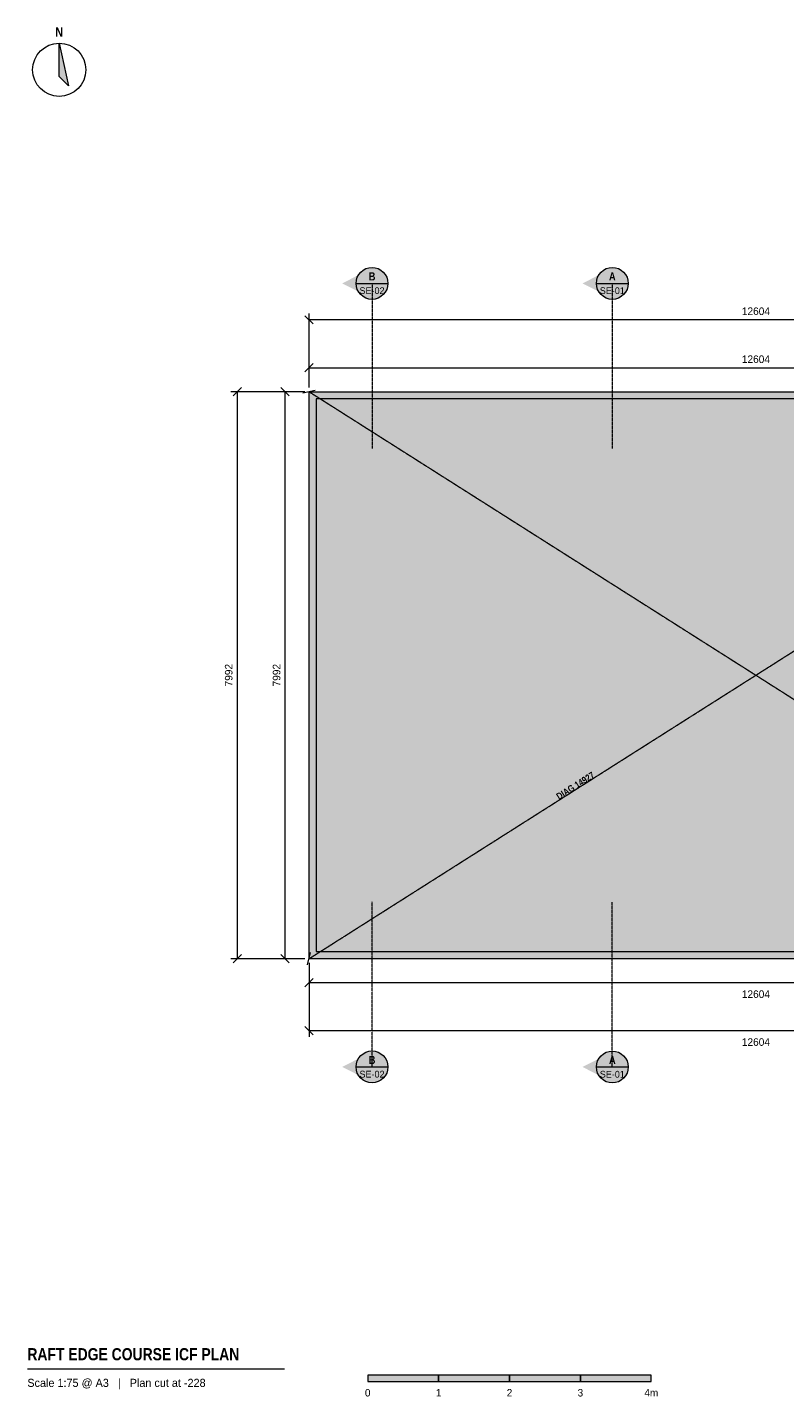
# Model space of a CAD drawing. Header units: millimetres. Extents: x -3973 to 16802, y -6172 to 13353.
# Tile 1 of 2: x -3973 to 6707, y -6172 to 13126. Entities that reach past the tile are written whole.
import ezdxf
from ezdxf.enums import TextEntityAlignment as Align

# ---------------------------------------------------------------- set-up
doc = ezdxf.new("R2010")
doc.units = ezdxf.units.MM
doc.linetypes.add('DASHED', pattern=[1.524, 1.27, -0.254])
for name, color, linetype in [('FILL-EPS', 7, 'Continuous'), ('FILL-INK', 7, 'Continuous'), ('FILL-RED', 7, 'Continuous'), ('FILL-WHITE', 7, 'Continuous'), ('LINE-C_85297A', 7, 'Continuous'), ('LINE-C_85297A-DASH', 7, 'DASHED'), ('LINE-INK', 7, 'Continuous'), ('LINE-RED', 7, 'Continuous'), ('LINE-RED-DASH', 7, 'DASHED'), ('TEXT-C_85297A', 7, 'Continuous'), ('TEXT-INK', 7, 'Continuous'), ('TEXT-RED', 7, 'Continuous'), ('TEXT-STEEL_GREY', 7, 'Continuous')]:
    doc.layers.add(name, color=color, linetype=linetype)
doc.styles.add('OpenSansCondensed-Bold', font='OpenSansCondensed-Bold.ttf')

msp = doc.modelspace()

# ---------------------------------------------------------------- hatches: boundary and pattern name
at = {"layer": 'FILL-EPS', "true_color": 0xccffff}
h = msp.add_hatch(color=7, dxfattribs=at)
h.dxf.hatch_style = 1
h.paths.add_polyline_path([(0, 7991), (12604, 7991), (12604, 0), (0, 0)])
h.paths.add_polyline_path([(12502, 102), (12502, 7890), (102, 7890), (102, 102)], flags=0)
at = {"layer": 'FILL-INK', "true_color": 0x14141a}
h = msp.add_hatch(color=250, dxfattribs=at)
h.dxf.hatch_style = 1
h.paths.add_polyline_path([(-3523, 12903), (-3391, 12303), (-3523, 12434)])
h = msp.add_hatch(color=250, dxfattribs=at)
h.dxf.hatch_style = 1
h.paths.add_polyline_path([(827, -5960), (1827, -5960), (1827, -5870), (827, -5870)])
h = msp.add_hatch(color=250, dxfattribs=at)
h.dxf.hatch_style = 1
h.paths.add_polyline_path([(2827, -5960), (3827, -5960), (3827, -5870), (2827, -5870)])
at = {"layer": 'FILL-RED', "true_color": 0xb81a1f}
h = msp.add_hatch(color=242, dxfattribs=at)
h.dxf.hatch_style = 1
h.paths.add_polyline_path([(468, 9518), (888, 9304), (888, 9732)])
h = msp.add_hatch(color=242, dxfattribs=at)
h.dxf.hatch_style = 1
h.paths.add_polyline_path([(3857, 9518), (4277, 9304), (4277, 9731)])
h = msp.add_hatch(color=242, dxfattribs=at)
h.dxf.hatch_style = 1
h.paths.add_polyline_path([(468, -1525), (888, -1739), (888, -1311)])
h = msp.add_hatch(color=242, dxfattribs=at)
h.dxf.hatch_style = 1
h.paths.add_polyline_path([(3857, -1526), (4277, -1739), (4277, -1312)])
at = {"layer": 'FILL-WHITE', "true_color": 0xffffff}
h = msp.add_hatch(color=7, dxfattribs=at)
h.dxf.hatch_style = 1
h.paths.add_polyline_path([(1113, 9518), (1105, 9576), (1083, 9631), (1047, 9677), (1000, 9713), (946, 9736), (888, 9743), (830, 9736), (776, 9713), (729, 9677), (693, 9631), (671, 9576), (663, 9518), (671, 9460), (693, 9406), (729, 9359), (776, 9323), (830, 9301), (888, 9293), (946, 9301), (1000, 9323), (1047, 9359), (1083, 9406), (1105, 9460)])
h = msp.add_hatch(color=7, dxfattribs=at)
h.dxf.hatch_style = 1
h.paths.add_polyline_path([(4502, 9518), (4494, 9576), (4472, 9630), (4436, 9677), (4390, 9713), (4335, 9735), (4277, 9743), (4219, 9735), (4164, 9713), (4118, 9677), (4082, 9630), (4060, 9576), (4052, 9518), (4060, 9459), (4082, 9405), (4118, 9359), (4164, 9323), (4219, 9300), (4277, 9293), (4335, 9300), (4390, 9323), (4436, 9359), (4472, 9405), (4494, 9459)])
h = msp.add_hatch(color=7, dxfattribs=at)
h.dxf.hatch_style = 1
h.paths.add_polyline_path([(3456, 2085), (4204, 2559), (4061, 2785), (3313, 2311)])
h = msp.add_hatch(color=7, dxfattribs=at)
h.dxf.hatch_style = 1
h.paths.add_polyline_path([(1113, -1525), (1105, -1467), (1083, -1413), (1047, -1366), (1000, -1330), (946, -1308), (888, -1300), (830, -1308), (776, -1330), (729, -1366), (693, -1413), (671, -1467), (663, -1525), (671, -1583), (693, -1638), (729, -1684), (776, -1720), (830, -1742), (888, -1750), (946, -1742), (1000, -1720), (1047, -1684), (1083, -1638), (1105, -1583)])
h = msp.add_hatch(color=7, dxfattribs=at)
h.dxf.hatch_style = 1
h.paths.add_polyline_path([(4502, -1526), (4494, -1467), (4472, -1413), (4436, -1366), (4390, -1331), (4335, -1308), (4277, -1301), (4219, -1308), (4164, -1331), (4118, -1366), (4082, -1413), (4060, -1467), (4052, -1526), (4060, -1584), (4082, -1638), (4118, -1685), (4164, -1720), (4219, -1743), (4277, -1751), (4335, -1743), (4390, -1720), (4436, -1685), (4472, -1638), (4494, -1584)])
h = msp.add_hatch(color=7, dxfattribs=at)
h.dxf.hatch_style = 1
h.paths.add_polyline_path([(1827, -5960), (2827, -5960), (2827, -5870), (1827, -5870)])
h = msp.add_hatch(color=7, dxfattribs=at)
h.dxf.hatch_style = 1
h.paths.add_polyline_path([(3827, -5960), (4827, -5960), (4827, -5870), (3827, -5870)])

# ---------------------------------------------------------------- linework, layer by layer
at = {"layer": 'LINE-C_85297A', "lineweight": 5}
for p, q in [((-90, 7974), (86, 8013)), ((-20, -88), (20, 88))]:
    msp.add_line(p, q, dxfattribs=at)
at = {"layer": 'LINE-C_85297A-DASH', "lineweight": 5}
for p, q in [((-2, 7993), (12605, -1)), ((0, 0), (12607, 7994))]:
    msp.add_line(p, q, dxfattribs=at)
at = {"layer": 'LINE-INK', "lineweight": 5}
for p, q in [((0, 8052), (0, 9094)), ((58, 8946), (-58, 9062)), ((12604, 9004), (0, 9004)), ((-58, 8271), (58, 8387)), ((0, 8052), (0, 8419)), ((0, 8329), (12604, 8329)), ((-60, 7991), (-1102, 7991)), ((-954, 8050), (-1071, 7933)), ((-1012, 7991), (-1012, 0)), ((-60, 7991), (-428, 7991)), ((-279, 7933), (-396, 8050)), ((-338, 0), (-338, 7991)), ((-60, 0), (-1102, 0)), ((-954, 58), (-1071, -58)), ((-60, 0), (-428, 0)), ((-279, -58), (-396, 58)), ((0, -60), (0, -428)), ((0, -60), (0, -1102)), ((58, -279), (-58, -396)), ((12604, -338), (0, -338)), ((-58, -954), (58, -1071)), ((0, -1012), (12604, -1012)), ((-3973, -5780), (-348, -5780))]:
    msp.add_line(p, q, dxfattribs=at)
for points in [[(-3523, 12903), (-3391, 12303), (-3523, 12434)], [(0, 0), (0, 7991), (12604, 7991), (12604, 0)], [(102, 102), (12502, 102), (12502, 7890), (102, 7890)], [(827, -5960), (1827, -5960), (1827, -5870), (827, -5870)], [(1827, -5960), (2827, -5960), (2827, -5870), (1827, -5870)], [(2827, -5960), (3827, -5960), (3827, -5870), (2827, -5870)], [(3827, -5960), (4827, -5960), (4827, -5870), (3827, -5870)]]:
    msp.add_lwpolyline(points, close=True, dxfattribs=at)
msp.add_circle((-3523, 12528), 375, dxfattribs=at)
at = {"layer": 'LINE-RED', "lineweight": 5}
for p, q in [((663, 9518), (1113, 9518)), ((4052, 9518), (4502, 9518)), ((663, -1525), (1113, -1525)), ((4052, -1526), (4502, -1526))]:
    msp.add_line(p, q, dxfattribs=at)
for centre in [(888, 9518), (4277, 9518), (888, -1525), (4277, -1526)]:
    msp.add_circle(centre, 225, dxfattribs=at)
at = {"layer": 'LINE-RED-DASH', "lineweight": 5}
for p, q in [((888, 9518), (888, 7193)), ((4277, 9518), (4277, 7193)), ((888, -1525), (888, 800)), ((4277, -1526), (4277, 799))]:
    msp.add_line(p, q, dxfattribs=at)

# ---------------------------------------------------------------- texts
at = {"layer": 'TEXT-C_85297A', "style": 'OpenSansCondensed-Bold'}
msp.add_text('DIAG 14927', height=95.2, rotation=32.3795, dxfattribs=at).set_placement((3782, 2398), align=Align.CENTER)
at = {"layer": 'TEXT-INK', "style": 'OpenSansCondensed-Bold'}
msp.add_text('N', height=133, dxfattribs=at).set_placement((-3523, 12993), align=Align.CENTER)
at = {"layer": 'TEXT-INK'}
for s, height, p in [('12604', 106.7, (6302, 9072)), ('12604', 106.7, (6302, 8396)), ('12604', 106.7, (6302, -553)), ('12604', 106.7, (6302, -1228)), ('0', 105, (827, -6170)), ('1', 105, (1827, -6170)), ('2', 105, (2827, -6170)), ('3', 105, (3827, -6170)), ('4m', 104.8, (4827, -6170))]:
    msp.add_text(s, height=height, dxfattribs=at).set_placement(p, align=Align.CENTER)
for p in [(-1080, 3996), (-405, 3996)]:
    msp.add_text('7992', height=106.7, rotation=90, dxfattribs=at).set_placement(p, align=Align.CENTER)
at = {"layer": 'TEXT-INK', "style": 'OpenSansCondensed-Bold'}
msp.add_text('RAFT EDGE COURSE ICF PLAN', height=171.45, dxfattribs=at).set_placement((-3973, -5660))
at = {"layer": 'TEXT-RED', "style": 'OpenSansCondensed-Bold'}
for s, p in [('B', (888, 9559)), ('A', (4277, 9559)), ('B', (888, -1484)), ('A', (4277, -1484))]:
    msp.add_text(s, height=114, dxfattribs=at).set_placement(p, align=Align.CENTER)
at = {"layer": 'TEXT-RED'}
for s, p in [('SE-02', (888, 9368)), ('SE-01', (4277, 9368)), ('SE-02', (888, -1675)), ('SE-01', (4277, -1676))]:
    msp.add_text(s, height=95.2, dxfattribs=at).set_placement(p, align=Align.CENTER)
at = {"layer": 'TEXT-STEEL_GREY'}
msp.add_text('Scale 1:75 @ A3   |   Plan cut at -228', height=114.3, dxfattribs=at).set_placement((-3973, -6035))

doc.saveas('drawing.dxf')
